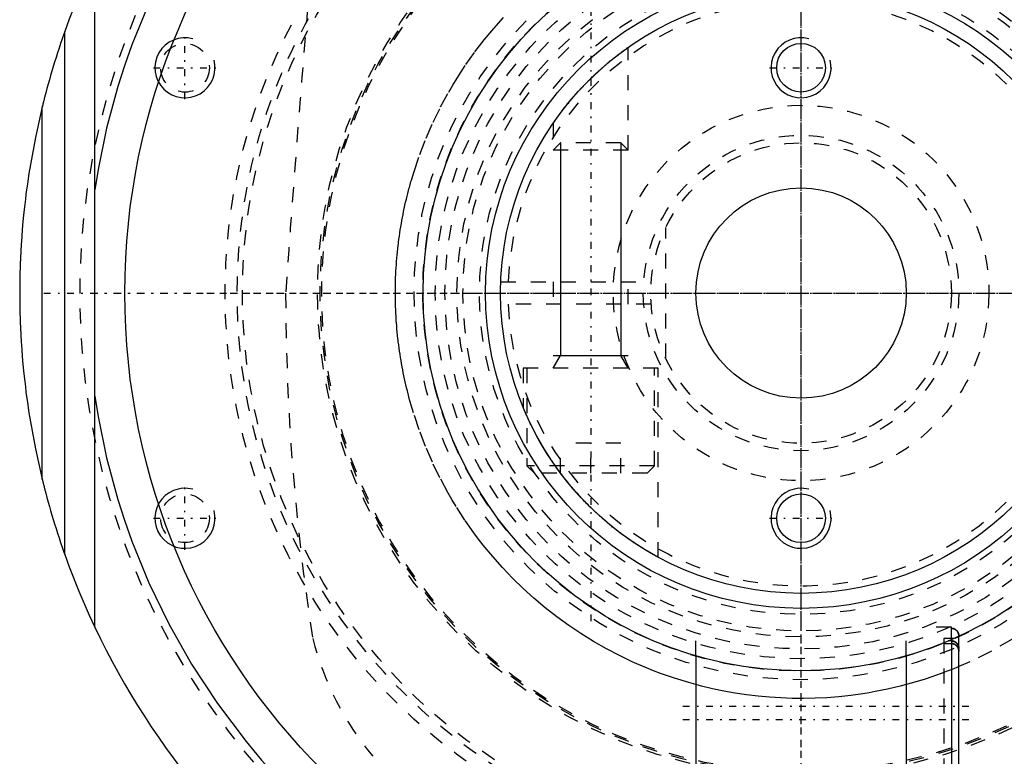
# Model space of a CAD drawing. Extents: x -702 to 174, y -90 to 90.
# Tile 2 of 13: x -702 to -636, y -31 to 18. Entities that reach past the tile are written whole.
import ezdxf

# ---------------------------------------------------------------- set-up
doc = ezdxf.new("R2010")
doc.units = 0
doc.linetypes.add('CENTER', pattern=[1.5, 0.45, -0.5, 0.05, -0.5])
doc.linetypes.add('DASHED', pattern=[2, 1, -1])
for name, color, linetype in [('AM_0', 7, 'CONTINUOUS'), ('AM_10', 7, 'CONTINUOUS'), ('AM_3', 7, 'DASHED'), ('AM_7', 7, 'CENTER')]:
    doc.layers.add(name, color=color, linetype=linetype)

msp = doc.modelspace()

# ---------------------------------------------------------------- linework, layer by layer
at = {"layer": 'AM_0', "color": 7, "linetype": 'CONTINUOUS'}
for p, q in [((-697, -22.249), (-697, 22.249)), ((-699, -17.407), (-699, 17.407)), ((-700.5, -12.4), (-700.5, 12.4)), ((-640, -23.165), (-640.207, -23.165)), ((-640, -23.165), (-640, -33.635)), ((-657, -24.156), (-657, -33.25)), ((-643, -24.156), (-643, -33.65)), ((-639.5, -33.133), (-639.5, -23.667))]:
    msp.add_line(p, q, dxfattribs=at)
for points in [[(-659.538, 46.532, 0), (-661.427, 46.105, 0), (-665.02, 45.063, 0), (-668.355, 43.81, 0), (-669.955, 43.105, 0), (-671.518, 42.347, 0), (-674.525, 40.679, 0), (-677.367, 38.824, 0), (-680.036, 36.798, 0), (-682.523, 34.619, 0), (-684.824, 32.304, 0), (-685.903, 31.1, 0), (-686.933, 29.869, 0), (-688.847, 27.334, 0), (-690.565, 24.714, 0), (-692.084, 22.027, 0), (-693.406, 19.291, 0), (-694.533, 16.524, 0), (-695.025, 15.134, 0), (-695.468, 13.744, 0), (-696.216, 10.971, 0), (-696.782, 8.227, 0), (-697, 6.874, 0)], [(-697, 22.249, 0), (-697.367, 21.456, 0), (-698.061, 19.853, 0), (-698.701, 18.227, 0), (-699, 17.407, 0)], [(-699, 17.407, 0), (-699.056, 17.248, 0), (-699.167, 16.93, 0), (-699.275, 16.614, 0), (-699.327, 16.457, 0), (-699.379, 16.3, 0), (-699.481, 15.989, 0), (-699.58, 15.68, 0), (-699.675, 15.376, 0), (-699.767, 15.076, 0), (-699.855, 14.781, 0), (-699.898, 14.635, 0), (-699.94, 14.492, 0), (-700.021, 14.208, 0), (-700.103, 13.917, 0), (-700.184, 13.622, 0), (-700.262, 13.333, 0), (-700.304, 13.171, 0), (-700.316, 13.125, 0), (-700.328, 13.081, 0), (-700.334, 13.059, 0), (-700.339, 13.037, 0), (-700.35, 12.994, 0), (-700.361, 12.952, 0), (-700.367, 12.931, 0), (-700.372, 12.91, 0), (-700.382, 12.87, 0), (-700.392, 12.83, 0), (-700.397, 12.811, 0), (-700.402, 12.792, 0), (-700.412, 12.754, 0), (-700.421, 12.718, 0), (-700.43, 12.683, 0), (-700.438, 12.648, 0), (-700.447, 12.614, 0), (-700.451, 12.597, 0), (-700.455, 12.581, 0), (-700.463, 12.549, 0), (-700.47, 12.52, 0), (-700.477, 12.493, 0), (-700.483, 12.469, 0), (-700.488, 12.447, 0), (-700.491, 12.438, 0), (-700.493, 12.429, 0), (-700.496, 12.415, 0), (-700.498, 12.408, 0), (-700.498, 12.406, 0), (-700.499, 12.404, 0), (-700.499, 12.404, 0), (-700.499, 12.403, 0), (-700.5, 12.402, 0), (-700.5, 12.4, 0), (-700.5, 12.4, 0)], [(-700.5, 12.4, 0), (-700.957, 10.364, 0), (-701.386, 7.968, 0), (-701.488, 7.279, 0), (-701.581, 6.59, 0), (-701.624, 6.245, 0), (-701.664, 5.9, 0), (-701.739, 5.208, 0), (-701.804, 4.515, 0), (-701.859, 3.822, 0), (-701.888, 3.417, 0), (-701.895, 3.302, 0), (-701.902, 3.186, 0), (-701.906, 3.128, 0), (-701.909, 3.07, 0), (-701.916, 2.955, 0), (-701.922, 2.839, 0), (-701.929, 2.723, 0), (-701.935, 2.607, 0), (-701.94, 2.491, 0), (-701.943, 2.434, 0), (-701.946, 2.376, 0), (-701.951, 2.26, 0), (-701.956, 2.144, 0), (-701.958, 2.086, 0), (-701.96, 2.028, 0), (-701.965, 1.912, 0), (-701.969, 1.797, 0), (-701.971, 1.739, 0), (-701.973, 1.681, 0), (-701.976, 1.565, 0), (-701.98, 1.449, 0), (-701.983, 1.333, 0), (-701.986, 1.217, 0), (-701.988, 1.101, 0), (-701.99, 1.043, 0), (-701.991, 0.985, 0), (-701.993, 0.869, 0), (-701.995, 0.754, 0), (-701.996, 0.638, 0), (-701.997, 0.57, 0), (-701.997, 0.551, 0), (-701.997, 0.531, 0), (-701.997, 0.522, 0), (-701.997, 0.512, 0), (-701.998, 0.493, 0), (-701.998, 0.473, 0), (-701.998, 0.454, 0), (-701.998, 0.435, 0), (-701.998, 0.415, 0), (-701.998, 0.406, 0), (-701.998, 0.396, 0), (-701.999, 0.377, 0), (-701.999, 0.357, 0), (-701.999, 0.348, 0), (-701.999, 0.338, 0), (-701.999, 0.319, 0), (-701.999, 0.299, 0), (-701.999, 0.29, 0), (-701.999, 0.28, 0), (-701.999, 0.261, 0), (-701.999, 0.242, 0), (-702, 0.222, 0), (-702, 0.203, 0), (-702, 0.184, 0), (-702, 0.174, 0), (-702, 0.164, 0), (-702, 0.145, 0), (-702, 0.126, 0), (-702, 0.106, 0), (-702, 0.087, 0), (-702, 0.068, 0), (-702, 0.058, 0), (-702, 0.048, 0), (-702, 0.029, 0), (-702, 0.01, 0), (-702, 0, 0)], [(-702, 0, 0), (-702, -0.01, 0), (-702, -0.029, 0), (-702, -0.048, 0), (-702, -0.058, 0), (-702, -0.068, 0), (-702, -0.087, 0), (-702, -0.106, 0), (-702, -0.126, 0), (-702, -0.145, 0), (-702, -0.164, 0), (-702, -0.174, 0), (-702, -0.184, 0), (-702, -0.203, 0), (-702, -0.222, 0), (-701.999, -0.242, 0), (-701.999, -0.261, 0), (-701.999, -0.28, 0), (-701.999, -0.29, 0), (-701.999, -0.299, 0), (-701.999, -0.319, 0), (-701.999, -0.338, 0), (-701.999, -0.348, 0), (-701.999, -0.357, 0), (-701.999, -0.377, 0), (-701.998, -0.396, 0), (-701.998, -0.406, 0), (-701.998, -0.415, 0), (-701.998, -0.435, 0), (-701.998, -0.454, 0), (-701.998, -0.473, 0), (-701.998, -0.493, 0), (-701.997, -0.512, 0), (-701.997, -0.522, 0), (-701.997, -0.531, 0), (-701.997, -0.551, 0), (-701.997, -0.57, 0), (-701.997, -0.589, 0), (-701.996, -0.609, 0), (-701.996, -0.628, 0), (-701.996, -0.638, 0), (-701.996, -0.647, 0), (-701.996, -0.667, 0), (-701.995, -0.686, 0), (-701.995, -0.754, 0), (-701.993, -0.869, 0), (-701.991, -0.985, 0), (-701.99, -1.043, 0), (-701.988, -1.101, 0), (-701.986, -1.217, 0), (-701.983, -1.333, 0), (-701.98, -1.449, 0), (-701.976, -1.565, 0), (-701.973, -1.681, 0), (-701.971, -1.739, 0), (-701.969, -1.797, 0), (-701.965, -1.912, 0), (-701.96, -2.028, 0), (-701.958, -2.086, 0), (-701.956, -2.144, 0), (-701.951, -2.26, 0), (-701.946, -2.376, 0), (-701.943, -2.434, 0), (-701.94, -2.491, 0), (-701.935, -2.607, 0), (-701.929, -2.723, 0), (-701.922, -2.839, 0), (-701.916, -2.955, 0), (-701.909, -3.07, 0), (-701.906, -3.128, 0), (-701.902, -3.186, 0), (-701.895, -3.302, 0), (-701.888, -3.417, 0), (-701.859, -3.822, 0), (-701.804, -4.515, 0), (-701.739, -5.208, 0), (-701.664, -5.9, 0), (-701.624, -6.245, 0), (-701.581, -6.59, 0), (-701.488, -7.279, 0), (-701.386, -7.968, 0), (-700.957, -10.364, 0), (-700.5, -12.4, 0)], [(-697, -6.874, 0), (-696.782, -8.227, 0), (-696.216, -10.971, 0), (-695.468, -13.744, 0), (-695.025, -15.134, 0), (-694.533, -16.524, 0), (-693.406, -19.291, 0), (-692.084, -22.027, 0), (-690.565, -24.714, 0), (-688.847, -27.334, 0), (-686.933, -29.869, 0), (-685.903, -31.1, 0), (-684.824, -32.304, 0), (-682.523, -34.619, 0), (-680.036, -36.798, 0), (-677.367, -38.824, 0), (-674.525, -40.679, 0), (-671.518, -42.347, 0), (-669.955, -43.105, 0), (-668.355, -43.81, 0), (-665.02, -45.063, 0), (-661.427, -46.105, 0), (-659.538, -46.532, 0)], [(-700.5, -12.4, 0), (-700.5, -12.4, 0), (-700.5, -12.402, 0), (-700.499, -12.403, 0), (-700.499, -12.404, 0), (-700.499, -12.404, 0), (-700.498, -12.406, 0), (-700.498, -12.408, 0), (-700.496, -12.415, 0), (-700.493, -12.429, 0), (-700.491, -12.438, 0), (-700.488, -12.447, 0), (-700.483, -12.469, 0), (-700.477, -12.493, 0), (-700.47, -12.52, 0), (-700.463, -12.549, 0), (-700.455, -12.581, 0), (-700.451, -12.597, 0), (-700.447, -12.614, 0), (-700.438, -12.648, 0), (-700.43, -12.683, 0), (-700.421, -12.718, 0), (-700.412, -12.754, 0), (-700.402, -12.792, 0), (-700.397, -12.811, 0), (-700.392, -12.83, 0), (-700.382, -12.87, 0), (-700.372, -12.91, 0), (-700.367, -12.931, 0), (-700.361, -12.952, 0), (-700.35, -12.994, 0), (-700.339, -13.037, 0), (-700.334, -13.059, 0), (-700.328, -13.081, 0), (-700.316, -13.125, 0), (-700.304, -13.171, 0), (-700.262, -13.333, 0), (-700.184, -13.622, 0), (-700.103, -13.917, 0), (-700.021, -14.208, 0), (-699.94, -14.492, 0), (-699.898, -14.635, 0), (-699.855, -14.781, 0), (-699.767, -15.076, 0), (-699.675, -15.376, 0), (-699.58, -15.68, 0), (-699.481, -15.989, 0), (-699.379, -16.3, 0), (-699.327, -16.457, 0), (-699.275, -16.614, 0), (-699.167, -16.93, 0), (-699.056, -17.248, 0), (-699, -17.407, 0)], [(-699, -17.407, 0), (-698.701, -18.227, 0), (-698.061, -19.853, 0), (-697.367, -21.456, 0), (-697, -22.249, 0)], [(-639.5, -23.667, 0), (-639.5, -23.663, 0), (-639.5, -23.656, 0), (-639.5, -23.649, 0), (-639.5, -23.646, 0), (-639.501, -23.642, 0), (-639.501, -23.635, 0), (-639.502, -23.628, 0), (-639.502, -23.621, 0), (-639.503, -23.613, 0), (-639.504, -23.606, 0), (-639.504, -23.602, 0), (-639.505, -23.599, 0), (-639.506, -23.591, 0), (-639.507, -23.584, 0), (-639.508, -23.577, 0), (-639.51, -23.569, 0), (-639.511, -23.562, 0), (-639.512, -23.558, 0), (-639.513, -23.555, 0), (-639.514, -23.547, 0), (-639.516, -23.54, 0), (-639.517, -23.536, 0), (-639.518, -23.533, 0), (-639.52, -23.526, 0), (-639.522, -23.519, 0), (-639.523, -23.515, 0), (-639.524, -23.512, 0), (-639.527, -23.505, 0), (-639.529, -23.498, 0), (-639.532, -23.491, 0), (-639.534, -23.485, 0), (-639.537, -23.478, 0), (-639.538, -23.475, 0), (-639.539, -23.472, 0), (-639.542, -23.466, 0), (-639.545, -23.459, 0), (-639.548, -23.453, 0), (-639.551, -23.446, 0), (-639.554, -23.44, 0), (-639.556, -23.436, 0), (-639.558, -23.433, 0), (-639.561, -23.427, 0), (-639.565, -23.42, 0), (-639.568, -23.414, 0), (-639.572, -23.407, 0), (-639.576, -23.401, 0), (-639.578, -23.398, 0), (-639.58, -23.395, 0), (-639.584, -23.388, 0), (-639.588, -23.382, 0), (-639.593, -23.376, 0), (-639.597, -23.37, 0), (-639.601, -23.364, 0), (-639.604, -23.361, 0), (-639.606, -23.358, 0), (-639.61, -23.352, 0), (-639.615, -23.347, 0), (-639.62, -23.341, 0), (-639.624, -23.336, 0), (-639.629, -23.33, 0), (-639.632, -23.328, 0), (-639.634, -23.325, 0), (-639.639, -23.32, 0), (-639.644, -23.315, 0), (-639.646, -23.312, 0), (-639.649, -23.31, 0), (-639.654, -23.305, 0), (-639.659, -23.3, 0), (-639.661, -23.298, 0), (-639.664, -23.295, 0), (-639.669, -23.291, 0), (-639.675, -23.286, 0), (-639.68, -23.281, 0), (-639.686, -23.277, 0), (-639.692, -23.272, 0), (-639.695, -23.27, 0), (-639.698, -23.267, 0), (-639.704, -23.263, 0), (-639.71, -23.259, 0), (-639.716, -23.254, 0), (-639.722, -23.25, 0), (-639.728, -23.246, 0), (-639.731, -23.244, 0), (-639.734, -23.242, 0), (-639.741, -23.238, 0), (-639.747, -23.234, 0), (-639.754, -23.23, 0), (-639.76, -23.227, 0), (-639.767, -23.223, 0), (-639.77, -23.222, 0), (-639.773, -23.22, 0), (-639.779, -23.217, 0), (-639.786, -23.214, 0), (-639.792, -23.211, 0), (-639.799, -23.208, 0), (-639.805, -23.205, 0), (-639.808, -23.204, 0), (-639.812, -23.202, 0), (-639.818, -23.2, 0), (-639.825, -23.197, 0), (-639.831, -23.195, 0), (-639.838, -23.192, 0), (-639.845, -23.19, 0), (-639.848, -23.189, 0), (-639.852, -23.188, 0), (-639.859, -23.186, 0), (-639.866, -23.184, 0), (-639.87, -23.183, 0), (-639.873, -23.182, 0), (-639.88, -23.18, 0), (-639.888, -23.178, 0), (-639.891, -23.177, 0), (-639.895, -23.176, 0), (-639.902, -23.175, 0), (-639.91, -23.174, 0), (-639.917, -23.172, 0), (-639.924, -23.171, 0), (-639.932, -23.17, 0), (-639.935, -23.169, 0), (-639.939, -23.169, 0), (-639.946, -23.168, 0), (-639.954, -23.167, 0), (-639.961, -23.167, 0), (-639.968, -23.166, 0), (-639.975, -23.166, 0), (-639.979, -23.166, 0), (-639.983, -23.166, 0), (-639.99, -23.165, 0), (-639.997, -23.165, 0), (-640, -23.165, 0)]]:
    msp.add_polyline3d(points, dxfattribs=at)
for centre, radius in [((-650, 0), 45), ((-650, 0), 25.15), ((-650, 0), 21), ((-650, 0), 20), ((-650, 15), 1.621), ((-650, 0), 7), ((-650, -15), 1.621)]:
    msp.add_circle(centre, radius, dxfattribs=at)
msp.add_arc((-650, 0), 52, 205.33168, 264.3162, dxfattribs=at)
at = {"layer": 'AM_10', "color": 7, "linetype": 'CONTINUOUS'}
for p, q in [((-666.01, 10), (-666.01, -4.15)), ((-661.99, 10), (-661.99, -4.15)), ((-666.5, -5), (-666.01, -4.15)), ((-666.5, -4.15), (-661.5, -4.15)), ((-661.5, -5), (-661.99, -4.15))]:
    msp.add_line(p, q, dxfattribs=at)
for centre in [(-691, 15), (-650, 15), (-691, -15), (-650, -15)]:
    msp.add_arc(centre, 2, 75, 15, dxfattribs=at)
at = {"layer": 'AM_3', "color": 6, "linetype": 'DASHED'}
for p, q in [((-661.5, 9.509), (-661.5, 16.363)), ((-666.5, 11.303), (-666.5, 9.509)), ((-666.01, 10), (-666.5, 9.509)), ((-661.99, 10), (-666.01, 10)), ((-661.5, 9.509), (-661.99, 10)), ((-661.5, 9.509), (-666.5, 9.509)), ((-659, -4.359), (-659, 4.359)), ((-669.986, 0.75), (-659.972, 0.75)), ((-666.5, 0.75), (-666.5, -0.75)), ((-661.5, -0.75), (-661.5, 0.75)), ((-659.972, -0.75), (-669.986, -0.75)), ((-668.5, -5), (-668.5, -7.599)), ((-659.5, -5), (-668.5, -5)), ((-668.25, -5), (-668.25, -11.5)), ((-659.75, -11.5), (-659.75, -5)), ((-659.5, -17.6), (-659.5, -5)), ((-666, -12), (-666, -10)), ((-662, -10), (-666, -10)), ((-664, -12), (-664, -10)), ((-662, -12), (-662, -10)), ((-668.25, -11.5), (-667.75, -12)), ((-659.75, -11.5), (-668.25, -11.5)), ((-660.25, -12), (-659.75, -11.5)), ((-660.25, -12), (-667.75, -12)), ((-640, -22.25), (-641.837, -22.25)), ((-640, -23.165), (-640, -22.25)), ((-656.976, -22.65), (-657, -22.65)), ((-657, -24.156), (-657, -22.65)), ((-643, -22.65), (-643.024, -22.65)), ((-643, -24.156), (-643, -22.643)), ((-639.5, -23.667), (-639.5, -22.836)), ((-639.825, -23), (-640.5, -23)), ((-640.5, -23), (-640.5, -33.635)), ((-640.5, -23.34), (-640.5, -23.287)), ((-640.5, -23.34), (-640, -23.34))]:
    msp.add_line(p, q, dxfattribs=at)
for points in [[(-657, -26.077, 0), (-657.477, -25.944, 0), (-658.424, -25.652, 0), (-659.36, -25.326, 0), (-659.822, -25.15, 0), (-660.282, -24.966, 0), (-661.189, -24.572, 0), (-662.08, -24.147, 0), (-662.955, -23.689, 0), (-663.81, -23.201, 0), (-664.647, -22.682, 0), (-665.058, -22.411, 0), (-665.463, -22.134, 0), (-666.257, -21.557, 0), (-667.029, -20.952, 0), (-667.778, -20.321, 0), (-668.502, -19.664, 0), (-669.202, -18.981, 0), (-669.542, -18.631, 0), (-669.875, -18.275, 0), (-670.523, -17.545, 0), (-671.151, -16.783, 0), (-671.461, -16.384, 0), (-671.768, -15.974, 0), (-672.37, -15.119, 0), (-672.952, -14.22, 0), (-673.234, -13.755, 0), (-673.509, -13.278, 0), (-674.038, -12.295, 0), (-674.535, -11.271, 0), (-674.996, -10.209, 0), (-675.417, -9.11, 0), (-675.795, -7.977, 0), (-675.967, -7.398, 0), (-675.994, -7.301, 0), (-676.048, -7.105, 0), (-676.101, -6.909, 0), (-676.127, -6.811, 0), (-676.152, -6.712, 0), (-676.202, -6.514, 0), (-676.251, -6.316, 0), (-676.298, -6.116, 0), (-676.344, -5.916, 0), (-676.388, -5.715, 0), (-676.41, -5.615, 0), (-676.431, -5.514, 0), (-676.473, -5.311, 0), (-676.512, -5.108, 0), (-676.551, -4.904, 0), (-676.588, -4.699, 0), (-676.623, -4.494, 0), (-676.641, -4.391, 0), (-676.657, -4.287, 0), (-676.69, -4.081, 0), (-676.721, -3.873, 0), (-676.75, -3.665, 0), (-676.778, -3.456, 0), (-676.804, -3.247, 0), (-676.817, -3.142, 0), (-676.829, -3.037, 0), (-676.852, -2.826, 0), (-676.873, -2.615, 0), (-676.893, -2.403, 0), (-676.911, -2.191, 0), (-676.927, -1.978, 0), (-676.935, -1.871, 0), (-676.942, -1.765, 0), (-676.955, -1.551, 0), (-676.967, -1.336, 0), (-676.977, -1.121, 0), (-676.985, -0.906, 0), (-676.991, -0.69, 0), (-676.994, -0.582, 0), (-676.996, -0.474, 0), (-676.999, -0.258, 0), (-677, -0.041, 0), (-677, 0.068, 0), (-676.999, 0.176, 0), (-676.997, 0.393, 0), (-676.993, 0.609, 0), (-676.99, 0.717, 0), (-676.987, 0.825, 0), (-676.98, 1.041, 0), (-676.971, 1.256, 0), (-676.96, 1.47, 0), (-676.947, 1.684, 0), (-676.933, 1.898, 0), (-676.925, 2.005, 0), (-676.917, 2.111, 0), (-676.9, 2.323, 0), (-676.881, 2.535, 0), (-676.86, 2.747, 0), (-676.838, 2.958, 0), (-676.814, 3.168, 0), (-676.801, 3.273, 0), (-676.788, 3.378, 0), (-676.761, 3.587, 0), (-676.732, 3.795, 0), (-676.702, 4.003, 0), (-676.67, 4.21, 0), (-676.636, 4.416, 0), (-676.619, 4.519, 0), (-676.601, 4.622, 0), (-676.565, 4.827, 0), (-676.527, 5.031, 0), (-676.488, 5.235, 0), (-676.447, 5.438, 0), (-676.404, 5.64, 0), (-676.383, 5.74, 0), (-676.361, 5.841, 0), (-676.315, 6.041, 0), (-676.269, 6.241, 0), (-676.221, 6.44, 0), (-676.171, 6.638, 0), (-676.12, 6.835, 0), (-676.095, 6.934, 0), (-676.068, 7.032, 0), (-676.015, 7.227, 0), (-675.96, 7.422, 0), (-675.932, 7.519, 0), (-675.757, 8.097, 0), (-675.375, 9.227, 0), (-674.949, 10.321, 0), (-674.485, 11.379, 0), (-673.985, 12.399, 0), (-673.452, 13.378, 0), (-673.176, 13.853, 0), (-672.892, 14.316, 0), (-672.308, 15.21, 0), (-671.704, 16.06, 0), (-671.086, 16.864, 0), (-670.457, 17.622, 0), (-669.807, 18.349, 0)], [(-666.5, 11.303, 0), (-666.5, 11.303, 0), (-666.497, 11.307, 0), (-666.491, 11.316, 0), (-666.487, 11.322, 0), (-666.482, 11.328, 0), (-666.471, 11.345, 0), (-666.457, 11.365, 0), (-666.44, 11.389, 0), (-666.421, 11.417, 0), (-666.399, 11.448, 0), (-666.388, 11.465, 0), (-666.376, 11.482, 0), (-666.349, 11.519, 0), (-666.321, 11.559, 0), (-666.291, 11.602, 0), (-666.259, 11.647, 0), (-666.225, 11.694, 0), (-666.208, 11.718, 0), (-666.19, 11.743, 0), (-666.153, 11.793, 0), (-666.115, 11.845, 0), (-666.096, 11.872, 0), (-666.076, 11.898, 0), (-666.036, 11.952, 0), (-665.995, 12.007, 0), (-665.974, 12.034, 0), (-665.953, 12.062, 0), (-665.911, 12.117, 0), (-665.869, 12.173, 0), (-665.825, 12.23, 0), (-665.78, 12.288, 0), (-665.734, 12.347, 0), (-665.711, 12.376, 0), (-665.687, 12.407, 0), (-665.639, 12.467, 0), (-665.589, 12.529, 0), (-665.539, 12.591, 0), (-665.488, 12.654, 0), (-665.436, 12.718, 0), (-665.409, 12.749, 0), (-665.383, 12.782, 0), (-665.329, 12.846, 0), (-665.274, 12.911, 0), (-665.219, 12.976, 0), (-665.163, 13.042, 0), (-665.106, 13.108, 0), (-665.077, 13.141, 0), (-665.048, 13.174, 0), (-664.99, 13.24, 0), (-664.931, 13.306, 0), (-664.872, 13.372, 0), (-664.812, 13.439, 0), (-664.752, 13.505, 0), (-664.722, 13.538, 0), (-664.692, 13.57, 0), (-664.631, 13.636, 0), (-664.57, 13.701, 0), (-664.508, 13.766, 0), (-664.447, 13.831, 0), (-664.385, 13.895, 0), (-664.354, 13.927, 0), (-664.323, 13.959, 0), (-664.261, 14.022, 0), (-664.2, 14.084, 0), (-664.169, 14.116, 0), (-664.138, 14.146, 0), (-664.076, 14.207, 0), (-664.015, 14.268, 0), (-663.985, 14.298, 0), (-663.954, 14.328, 0), (-663.892, 14.388, 0), (-663.829, 14.449, 0), (-663.765, 14.509, 0), (-663.701, 14.57, 0), (-663.636, 14.631, 0), (-663.603, 14.661, 0), (-663.571, 14.692, 0), (-663.505, 14.752, 0), (-663.439, 14.812, 0), (-663.372, 14.872, 0), (-663.306, 14.932, 0), (-663.239, 14.991, 0), (-663.206, 15.02, 0), (-663.173, 15.049, 0), (-663.107, 15.107, 0), (-663.041, 15.164, 0), (-662.975, 15.22, 0), (-662.91, 15.275, 0), (-662.845, 15.33, 0), (-662.813, 15.357, 0), (-662.781, 15.383, 0), (-662.717, 15.436, 0), (-662.655, 15.487, 0), (-662.593, 15.538, 0), (-662.532, 15.587, 0), (-662.472, 15.635, 0), (-662.443, 15.658, 0), (-662.414, 15.681, 0), (-662.356, 15.726, 0), (-662.3, 15.77, 0), (-662.246, 15.813, 0), (-662.192, 15.854, 0), (-662.141, 15.894, 0), (-662.115, 15.913, 0), (-662.09, 15.932, 0), (-662.04, 15.97, 0), (-661.992, 16.006, 0), (-661.968, 16.024, 0), (-661.944, 16.042, 0), (-661.899, 16.076, 0), (-661.855, 16.108, 0), (-661.833, 16.124, 0), (-661.812, 16.139, 0), (-661.772, 16.168, 0), (-661.735, 16.196, 0), (-661.699, 16.221, 0), (-661.667, 16.245, 0), (-661.637, 16.266, 0), (-661.623, 16.276, 0), (-661.61, 16.285, 0), (-661.585, 16.303, 0), (-661.564, 16.318, 0), (-661.546, 16.331, 0), (-661.53, 16.342, 0), (-661.518, 16.35, 0), (-661.513, 16.354, 0), (-661.509, 16.357, 0), (-661.503, 16.361, 0), (-661.5, 16.363, 0), (-661.5, 16.363, 0)], [(-668.251, -8.179, 0), (-668.263, -8.152, 0), (-668.287, -8.098, 0), (-668.31, -8.046, 0), (-668.321, -8.021, 0), (-668.332, -7.996, 0), (-668.353, -7.949, 0), (-668.372, -7.904, 0), (-668.39, -7.861, 0), (-668.407, -7.821, 0), (-668.423, -7.784, 0), (-668.431, -7.766, 0), (-668.438, -7.75, 0), (-668.451, -7.718, 0), (-668.462, -7.69, 0), (-668.473, -7.666, 0), (-668.481, -7.644, 0), (-668.489, -7.627, 0), (-668.492, -7.62, 0), (-668.494, -7.614, 0), (-668.498, -7.605, 0), (-668.5, -7.6, 0), (-668.5, -7.599, 0)], [(-666, -12, 0), (-666.085, -11.885, 0), (-666.252, -11.656, 0), (-666.414, -11.427, 0), (-666.493, -11.313, 0), (-666.571, -11.199, 0), (-666.722, -10.971, 0), (-666.869, -10.745, 0), (-667.009, -10.521, 0), (-667.144, -10.299, 0), (-667.273, -10.081, 0), (-667.336, -9.974, 0), (-667.397, -9.867, 0), (-667.514, -9.658, 0), (-667.627, -9.449, 0), (-667.738, -9.239, 0), (-667.845, -9.031, 0), (-667.947, -8.827, 0), (-667.996, -8.727, 0), (-668.043, -8.629, 0), (-668.132, -8.44, 0), (-668.213, -8.263, 0), (-668.251, -8.179, 0)], [(-664, -14.283, 0), (-664.058, -14.226, 0), (-664.175, -14.109, 0), (-664.291, -13.992, 0), (-664.349, -13.932, 0), (-664.407, -13.872, 0), (-664.523, -13.751, 0), (-664.638, -13.628, 0), (-664.752, -13.504, 0), (-664.866, -13.379, 0), (-664.98, -13.252, 0), (-665.036, -13.188, 0), (-665.092, -13.124, 0), (-665.203, -12.995, 0), (-665.313, -12.865, 0), (-665.423, -12.733, 0), (-665.531, -12.602, 0), (-665.637, -12.469, 0), (-665.69, -12.402, 0), (-665.743, -12.335, 0), (-665.847, -12.201, 0), (-665.95, -12.067, 0), (-666, -12, 0)], [(-659.5, -17.6, 0), (-659.5, -17.6, 0), (-659.501, -17.599, 0), (-659.504, -17.598, 0), (-659.505, -17.597, 0), (-659.507, -17.596, 0), (-659.512, -17.593, 0), (-659.518, -17.59, 0), (-659.525, -17.586, 0), (-659.533, -17.582, 0), (-659.542, -17.577, 0), (-659.547, -17.574, 0), (-659.553, -17.571, 0), (-659.565, -17.565, 0), (-659.578, -17.557, 0), (-659.592, -17.55, 0), (-659.608, -17.541, 0), (-659.624, -17.532, 0), (-659.633, -17.527, 0), (-659.642, -17.522, 0), (-659.662, -17.512, 0), (-659.682, -17.5, 0), (-659.692, -17.494, 0), (-659.703, -17.488, 0), (-659.726, -17.476, 0), (-659.75, -17.463, 0), (-659.762, -17.456, 0), (-659.775, -17.449, 0), (-659.801, -17.434, 0), (-659.828, -17.419, 0), (-659.856, -17.403, 0), (-659.885, -17.386, 0), (-659.916, -17.369, 0), (-659.931, -17.36, 0), (-659.947, -17.351, 0), (-659.979, -17.333, 0), (-660.012, -17.313, 0), (-660.047, -17.294, 0), (-660.082, -17.273, 0), (-660.118, -17.252, 0), (-660.136, -17.241, 0), (-660.154, -17.23, 0), (-660.192, -17.208, 0), (-660.23, -17.185, 0), (-660.269, -17.162, 0), (-660.309, -17.138, 0), (-660.35, -17.114, 0), (-660.37, -17.101, 0), (-660.391, -17.089, 0), (-660.433, -17.063, 0), (-660.475, -17.038, 0), (-660.517, -17.011, 0), (-660.561, -16.984, 0), (-660.604, -16.957, 0), (-660.626, -16.944, 0), (-660.648, -16.93, 0), (-660.693, -16.902, 0), (-660.737, -16.873, 0), (-660.783, -16.844, 0), (-660.829, -16.815, 0), (-660.876, -16.784, 0), (-660.899, -16.769, 0), (-660.923, -16.754, 0), (-660.971, -16.722, 0), (-661.02, -16.69, 0), (-661.044, -16.674, 0), (-661.069, -16.658, 0), (-661.119, -16.625, 0), (-661.169, -16.591, 0), (-661.194, -16.574, 0), (-661.22, -16.557, 0), (-661.271, -16.522, 0), (-661.322, -16.486, 0), (-661.375, -16.45, 0), (-661.427, -16.414, 0), (-661.48, -16.377, 0), (-661.507, -16.358, 0), (-661.534, -16.339, 0), (-661.588, -16.301, 0), (-661.642, -16.263, 0), (-661.696, -16.223, 0), (-661.751, -16.184, 0), (-661.806, -16.144, 0), (-661.834, -16.123, 0), (-661.862, -16.103, 0), (-661.917, -16.062, 0), (-661.973, -16.02, 0), (-662.029, -15.978, 0), (-662.085, -15.936, 0), (-662.142, -15.893, 0), (-662.17, -15.871, 0), (-662.199, -15.849, 0), (-662.255, -15.805, 0), (-662.312, -15.761, 0), (-662.369, -15.716, 0), (-662.426, -15.671, 0), (-662.483, -15.626, 0), (-662.512, -15.603, 0), (-662.54, -15.58, 0), (-662.597, -15.534, 0), (-662.654, -15.488, 0), (-662.854, -15.322, 0), (-663.024, -15.178, 0), (-663.193, -15.031, 0), (-663.525, -14.734, 0), (-663.845, -14.433, 0), (-664, -14.283, 0)], [(-640, -22.328, 0), (-639.997, -22.328, 0), (-639.99, -22.328, 0), (-639.982, -22.328, 0), (-639.979, -22.328, 0), (-639.975, -22.328, 0), (-639.968, -22.329, 0), (-639.961, -22.329, 0), (-639.953, -22.33, 0), (-639.946, -22.331, 0), (-639.939, -22.332, 0), (-639.935, -22.332, 0), (-639.931, -22.333, 0), (-639.924, -22.334, 0), (-639.916, -22.335, 0), (-639.909, -22.336, 0), (-639.902, -22.338, 0), (-639.894, -22.339, 0), (-639.891, -22.34, 0), (-639.887, -22.341, 0), (-639.88, -22.343, 0), (-639.872, -22.345, 0), (-639.869, -22.346, 0), (-639.865, -22.347, 0), (-639.858, -22.349, 0), (-639.851, -22.351, 0), (-639.847, -22.352, 0), (-639.844, -22.353, 0), (-639.837, -22.355, 0), (-639.83, -22.358, 0), (-639.824, -22.36, 0), (-639.817, -22.363, 0), (-639.811, -22.366, 0), (-639.807, -22.367, 0), (-639.804, -22.368, 0), (-639.798, -22.371, 0), (-639.791, -22.374, 0), (-639.785, -22.377, 0), (-639.778, -22.38, 0), (-639.772, -22.384, 0), (-639.769, -22.385, 0), (-639.765, -22.387, 0), (-639.759, -22.391, 0), (-639.752, -22.394, 0), (-639.746, -22.398, 0), (-639.739, -22.402, 0), (-639.733, -22.406, 0), (-639.73, -22.408, 0), (-639.727, -22.41, 0), (-639.721, -22.414, 0), (-639.714, -22.419, 0), (-639.708, -22.423, 0), (-639.702, -22.428, 0), (-639.696, -22.432, 0), (-639.693, -22.434, 0), (-639.69, -22.437, 0), (-639.685, -22.441, 0), (-639.679, -22.446, 0), (-639.673, -22.451, 0), (-639.668, -22.456, 0), (-639.663, -22.461, 0), (-639.66, -22.463, 0), (-639.657, -22.466, 0), (-639.652, -22.47, 0), (-639.647, -22.475, 0), (-639.645, -22.478, 0), (-639.643, -22.48, 0), (-639.638, -22.485, 0), (-639.633, -22.491, 0), (-639.631, -22.493, 0), (-639.628, -22.496, 0), (-639.623, -22.502, 0), (-639.619, -22.507, 0), (-639.614, -22.513, 0), (-639.609, -22.519, 0), (-639.605, -22.525, 0), (-639.602, -22.527, 0), (-639.6, -22.531, 0), (-639.596, -22.537, 0), (-639.591, -22.543, 0), (-639.587, -22.549, 0), (-639.583, -22.555, 0), (-639.579, -22.562, 0), (-639.577, -22.565, 0), (-639.575, -22.568, 0), (-639.571, -22.574, 0), (-639.567, -22.581, 0), (-639.564, -22.587, 0), (-639.56, -22.594, 0), (-639.557, -22.6, 0), (-639.555, -22.604, 0), (-639.554, -22.607, 0), (-639.55, -22.614, 0), (-639.547, -22.62, 0), (-639.544, -22.627, 0), (-639.542, -22.633, 0), (-639.539, -22.639, 0), (-639.538, -22.643, 0), (-639.536, -22.646, 0), (-639.534, -22.652, 0), (-639.531, -22.659, 0), (-639.529, -22.666, 0), (-639.526, -22.673, 0), (-639.524, -22.68, 0), (-639.523, -22.683, 0), (-639.522, -22.687, 0), (-639.52, -22.694, 0), (-639.518, -22.701, 0), (-639.517, -22.705, 0), (-639.516, -22.708, 0), (-639.514, -22.716, 0), (-639.513, -22.723, 0), (-639.512, -22.727, 0), (-639.511, -22.73, 0), (-639.509, -22.738, 0), (-639.508, -22.745, 0), (-639.507, -22.753, 0), (-639.506, -22.76, 0), (-639.505, -22.767, 0), (-639.504, -22.771, 0), (-639.504, -22.775, 0), (-639.503, -22.782, 0), (-639.502, -22.79, 0), (-639.501, -22.797, 0), (-639.501, -22.804, 0), (-639.501, -22.811, 0), (-639.5, -22.815, 0), (-639.5, -22.818, 0), (-639.5, -22.826, 0), (-639.5, -22.833, 0), (-639.5, -22.836, 0)], [(-639.5, -22.836, 0), (-639.5, -22.833, 0), (-639.5, -22.826, 0), (-639.5, -22.818, 0), (-639.5, -22.815, 0), (-639.501, -22.811, 0), (-639.501, -22.804, 0), (-639.501, -22.797, 0), (-639.502, -22.79, 0), (-639.503, -22.782, 0), (-639.504, -22.775, 0), (-639.504, -22.771, 0), (-639.505, -22.767, 0), (-639.506, -22.76, 0), (-639.507, -22.753, 0), (-639.508, -22.745, 0), (-639.509, -22.738, 0), (-639.511, -22.73, 0), (-639.512, -22.727, 0), (-639.513, -22.723, 0), (-639.514, -22.716, 0), (-639.516, -22.708, 0), (-639.517, -22.705, 0), (-639.518, -22.701, 0), (-639.52, -22.694, 0), (-639.522, -22.687, 0), (-639.523, -22.683, 0), (-639.524, -22.68, 0), (-639.526, -22.673, 0), (-639.529, -22.666, 0), (-639.531, -22.659, 0), (-639.534, -22.652, 0), (-639.536, -22.646, 0), (-639.538, -22.643, 0), (-639.539, -22.639, 0), (-639.542, -22.633, 0), (-639.544, -22.627, 0), (-639.547, -22.62, 0), (-639.55, -22.614, 0), (-639.554, -22.607, 0), (-639.555, -22.604, 0), (-639.557, -22.6, 0), (-639.56, -22.594, 0), (-639.564, -22.587, 0), (-639.567, -22.581, 0), (-639.571, -22.574, 0), (-639.575, -22.568, 0), (-639.577, -22.565, 0), (-639.579, -22.562, 0), (-639.583, -22.555, 0), (-639.587, -22.549, 0), (-639.591, -22.543, 0), (-639.596, -22.537, 0), (-639.6, -22.531, 0), (-639.602, -22.527, 0), (-639.605, -22.525, 0), (-639.609, -22.519, 0), (-639.614, -22.513, 0), (-639.619, -22.507, 0), (-639.623, -22.502, 0), (-639.628, -22.496, 0), (-639.631, -22.493, 0), (-639.633, -22.491, 0), (-639.638, -22.485, 0), (-639.643, -22.48, 0), (-639.645, -22.478, 0), (-639.647, -22.475, 0), (-639.652, -22.47, 0), (-639.657, -22.466, 0), (-639.66, -22.463, 0), (-639.663, -22.461, 0), (-639.668, -22.456, 0), (-639.673, -22.451, 0), (-639.679, -22.446, 0), (-639.685, -22.441, 0), (-639.69, -22.437, 0), (-639.693, -22.434, 0), (-639.696, -22.432, 0), (-639.702, -22.428, 0), (-639.708, -22.423, 0), (-639.714, -22.419, 0), (-639.721, -22.414, 0), (-639.727, -22.41, 0), (-639.73, -22.408, 0), (-639.733, -22.406, 0), (-639.739, -22.402, 0), (-639.746, -22.398, 0), (-639.752, -22.394, 0), (-639.759, -22.391, 0), (-639.765, -22.387, 0), (-639.769, -22.385, 0), (-639.772, -22.384, 0), (-639.778, -22.38, 0), (-639.785, -22.377, 0), (-639.791, -22.374, 0), (-639.798, -22.371, 0), (-639.804, -22.368, 0), (-639.807, -22.367, 0), (-639.811, -22.366, 0), (-639.817, -22.363, 0), (-639.824, -22.36, 0), (-639.83, -22.358, 0), (-639.837, -22.355, 0), (-639.844, -22.353, 0), (-639.847, -22.352, 0), (-639.851, -22.351, 0), (-639.858, -22.349, 0), (-639.865, -22.347, 0), (-639.869, -22.346, 0), (-639.872, -22.345, 0), (-639.88, -22.343, 0), (-639.887, -22.341, 0), (-639.891, -22.34, 0), (-639.894, -22.339, 0), (-639.902, -22.338, 0), (-639.909, -22.336, 0), (-639.916, -22.335, 0), (-639.924, -22.334, 0), (-639.931, -22.333, 0), (-639.935, -22.332, 0), (-639.939, -22.332, 0), (-639.946, -22.331, 0), (-639.953, -22.33, 0), (-639.961, -22.329, 0), (-639.968, -22.329, 0), (-639.975, -22.328, 0), (-639.979, -22.328, 0), (-639.982, -22.328, 0), (-639.99, -22.328, 0), (-639.997, -22.328, 0), (-640, -22.328, 0)], [(-640, -23.165, 0), (-639.997, -23.165, 0), (-639.99, -23.165, 0), (-639.983, -23.166, 0), (-639.98, -23.166, 0), (-639.977, -23.166, 0), (-639.97, -23.166, 0), (-639.963, -23.167, 0), (-639.956, -23.167, 0), (-639.949, -23.168, 0), (-639.942, -23.169, 0), (-639.939, -23.169, 0), (-639.935, -23.17, 0), (-639.928, -23.17, 0), (-639.921, -23.172, 0), (-639.914, -23.173, 0), (-639.907, -23.174, 0), (-639.9, -23.175, 0), (-639.896, -23.176, 0), (-639.893, -23.177, 0), (-639.886, -23.178, 0), (-639.879, -23.18, 0), (-639.876, -23.181, 0), (-639.872, -23.182, 0), (-639.865, -23.184, 0), (-639.859, -23.186, 0), (-639.855, -23.187, 0), (-639.852, -23.188, 0), (-639.845, -23.19, 0), (-639.839, -23.192, 0), (-639.832, -23.194, 0), (-639.826, -23.197, 0), (-639.82, -23.199, 0), (-639.817, -23.2, 0), (-639.813, -23.201, 0), (-639.807, -23.204, 0), (-639.801, -23.207, 0), (-639.795, -23.209, 0), (-639.789, -23.212, 0), (-639.783, -23.215, 0), (-639.78, -23.217, 0), (-639.777, -23.218, 0), (-639.771, -23.221, 0), (-639.764, -23.224, 0), (-639.758, -23.228, 0), (-639.752, -23.231, 0), (-639.746, -23.235, 0), (-639.743, -23.237, 0), (-639.74, -23.239, 0), (-639.734, -23.242, 0), (-639.728, -23.246, 0), (-639.722, -23.25, 0), (-639.716, -23.254, 0), (-639.71, -23.258, 0), (-639.707, -23.26, 0), (-639.704, -23.262, 0), (-639.699, -23.267, 0), (-639.693, -23.271, 0), (-639.687, -23.275, 0), (-639.682, -23.28, 0), (-639.677, -23.284, 0), (-639.674, -23.286, 0), (-639.671, -23.289, 0), (-639.666, -23.293, 0), (-639.661, -23.298, 0), (-639.659, -23.3, 0), (-639.656, -23.302, 0), (-639.652, -23.307, 0), (-639.647, -23.312, 0), (-639.645, -23.314, 0), (-639.642, -23.316, 0), (-639.638, -23.321, 0), (-639.633, -23.326, 0), (-639.628, -23.331, 0), (-639.624, -23.336, 0), (-639.619, -23.342, 0), (-639.617, -23.344, 0), (-639.615, -23.347, 0), (-639.61, -23.352, 0), (-639.606, -23.358, 0), (-639.602, -23.363, 0), (-639.598, -23.369, 0), (-639.593, -23.375, 0), (-639.591, -23.378, 0), (-639.589, -23.381, 0), (-639.585, -23.387, 0), (-639.581, -23.393, 0), (-639.577, -23.399, 0), (-639.574, -23.405, 0), (-639.57, -23.411, 0), (-639.568, -23.414, 0), (-639.566, -23.417, 0), (-639.563, -23.423, 0), (-639.56, -23.429, 0), (-639.556, -23.435, 0), (-639.553, -23.442, 0), (-639.55, -23.448, 0), (-639.549, -23.451, 0), (-639.547, -23.454, 0), (-639.544, -23.46, 0), (-639.542, -23.466, 0), (-639.539, -23.472, 0), (-639.537, -23.478, 0), (-639.534, -23.485, 0), (-639.533, -23.488, 0), (-639.532, -23.491, 0), (-639.529, -23.497, 0), (-639.527, -23.504, 0), (-639.526, -23.507, 0), (-639.525, -23.51, 0), (-639.523, -23.517, 0), (-639.521, -23.523, 0), (-639.52, -23.527, 0), (-639.519, -23.53, 0), (-639.517, -23.537, 0), (-639.515, -23.544, 0), (-639.514, -23.551, 0), (-639.512, -23.558, 0), (-639.51, -23.565, 0), (-639.51, -23.568, 0), (-639.509, -23.572, 0), (-639.508, -23.579, 0), (-639.507, -23.586, 0), (-639.505, -23.593, 0), (-639.504, -23.6, 0), (-639.504, -23.607, 0), (-639.503, -23.61, 0), (-639.503, -23.614, 0), (-639.502, -23.621, 0), (-639.502, -23.628, 0), (-639.501, -23.631, 0)], [(-639.5, -23.861, 0), (-639.5, -23.857, 0), (-639.5, -23.85, 0), (-639.5, -23.843, 0), (-639.5, -23.84, 0), (-639.501, -23.836, 0), (-639.501, -23.829, 0), (-639.501, -23.821, 0), (-639.502, -23.814, 0), (-639.503, -23.806, 0), (-639.504, -23.799, 0), (-639.504, -23.795, 0), (-639.504, -23.791, 0), (-639.505, -23.784, 0), (-639.507, -23.776, 0), (-639.508, -23.769, 0), (-639.509, -23.761, 0), (-639.511, -23.754, 0), (-639.511, -23.75, 0), (-639.512, -23.746, 0), (-639.514, -23.739, 0), (-639.516, -23.732, 0), (-639.516, -23.728, 0), (-639.517, -23.724, 0), (-639.519, -23.717, 0), (-639.521, -23.71, 0), (-639.522, -23.706, 0), (-639.524, -23.702, 0), (-639.526, -23.695, 0), (-639.528, -23.688, 0), (-639.53, -23.681, 0), (-639.533, -23.675, 0), (-639.535, -23.668, 0), (-639.537, -23.665, 0), (-639.538, -23.661, 0), (-639.541, -23.655, 0), (-639.543, -23.648, 0), (-639.546, -23.642, 0), (-639.549, -23.635, 0), (-639.552, -23.628, 0), (-639.554, -23.625, 0), (-639.556, -23.622, 0), (-639.559, -23.615, 0), (-639.562, -23.608, 0), (-639.566, -23.602, 0), (-639.57, -23.595, 0), (-639.573, -23.589, 0), (-639.575, -23.585, 0), (-639.577, -23.582, 0), (-639.581, -23.576, 0), (-639.585, -23.569, 0), (-639.59, -23.563, 0), (-639.594, -23.557, 0), (-639.598, -23.55, 0), (-639.601, -23.547, 0), (-639.603, -23.544, 0), (-639.607, -23.538, 0), (-639.612, -23.532, 0), (-639.617, -23.526, 0), (-639.621, -23.52, 0), (-639.626, -23.515, 0), (-639.628, -23.512, 0), (-639.631, -23.509, 0), (-639.636, -23.504, 0), (-639.641, -23.498, 0), (-639.643, -23.496, 0), (-639.645, -23.493, 0), (-639.65, -23.488, 0), (-639.655, -23.483, 0), (-639.658, -23.481, 0), (-639.66, -23.478, 0), (-639.666, -23.473, 0), (-639.671, -23.468, 0), (-639.677, -23.463, 0), (-639.682, -23.459, 0), (-639.688, -23.454, 0), (-639.691, -23.451, 0), (-639.694, -23.449, 0), (-639.7, -23.444, 0), (-639.706, -23.44, 0), (-639.712, -23.435, 0), (-639.718, -23.431, 0), (-639.724, -23.426, 0), (-639.727, -23.424, 0), (-639.731, -23.422, 0), (-639.737, -23.418, 0), (-639.743, -23.414, 0), (-639.75, -23.41, 0), (-639.756, -23.406, 0), (-639.763, -23.402, 0), (-639.766, -23.4, 0), (-639.769, -23.399, 0), (-639.776, -23.395, 0), (-639.783, -23.392, 0), (-639.789, -23.388, 0), (-639.796, -23.385, 0), (-639.802, -23.382, 0), (-639.806, -23.381, 0), (-639.809, -23.38, 0), (-639.815, -23.377, 0), (-639.822, -23.374, 0), (-639.829, -23.372, 0), (-639.835, -23.369, 0), (-639.842, -23.367, 0), (-639.846, -23.365, 0), (-639.849, -23.364, 0), (-639.856, -23.362, 0), (-639.864, -23.36, 0), (-639.867, -23.359, 0), (-639.871, -23.358, 0), (-639.878, -23.356, 0), (-639.886, -23.354, 0), (-639.889, -23.353, 0), (-639.893, -23.352, 0), (-639.9, -23.351, 0), (-639.908, -23.349, 0), (-639.915, -23.348, 0), (-639.923, -23.346, 0), (-639.93, -23.345, 0), (-639.934, -23.345, 0), (-639.938, -23.344, 0), (-639.945, -23.343, 0), (-639.953, -23.342, 0), (-639.96, -23.342, 0), (-639.968, -23.341, 0), (-639.975, -23.341, 0), (-639.979, -23.341, 0), (-639.982, -23.34, 0), (-639.989, -23.34, 0), (-639.996, -23.34, 0), (-640, -23.34, 0)], [(-640, -23.34, 0), (-639.996, -23.34, 0), (-639.989, -23.34, 0), (-639.982, -23.34, 0), (-639.979, -23.341, 0), (-639.975, -23.341, 0), (-639.968, -23.341, 0), (-639.96, -23.342, 0), (-639.953, -23.342, 0), (-639.946, -23.343, 0), (-639.938, -23.344, 0), (-639.934, -23.345, 0), (-639.931, -23.345, 0), (-639.923, -23.346, 0), (-639.916, -23.348, 0), (-639.908, -23.349, 0), (-639.901, -23.35, 0), (-639.893, -23.352, 0), (-639.89, -23.353, 0), (-639.886, -23.354, 0), (-639.879, -23.356, 0), (-639.871, -23.358, 0), (-639.868, -23.359, 0), (-639.864, -23.36, 0), (-639.857, -23.362, 0), (-639.85, -23.364, 0), (-639.846, -23.365, 0), (-639.843, -23.366, 0), (-639.836, -23.369, 0), (-639.829, -23.371, 0), (-639.822, -23.374, 0), (-639.816, -23.377, 0), (-639.809, -23.379, 0), (-639.806, -23.381, 0), (-639.803, -23.382, 0), (-639.796, -23.385, 0), (-639.79, -23.388, 0), (-639.783, -23.391, 0), (-639.777, -23.395, 0), (-639.77, -23.398, 0), (-639.767, -23.4, 0), (-639.764, -23.402, 0), (-639.757, -23.405, 0), (-639.751, -23.409, 0), (-639.744, -23.413, 0), (-639.738, -23.417, 0), (-639.731, -23.421, 0), (-639.728, -23.423, 0), (-639.725, -23.426, 0), (-639.719, -23.43, 0), (-639.713, -23.434, 0), (-639.707, -23.439, 0), (-639.701, -23.443, 0), (-639.695, -23.448, 0), (-639.692, -23.451, 0), (-639.689, -23.453, 0), (-639.683, -23.458, 0), (-639.678, -23.463, 0), (-639.672, -23.467, 0), (-639.667, -23.472, 0), (-639.661, -23.477, 0), (-639.659, -23.48, 0), (-639.656, -23.482, 0), (-639.651, -23.487, 0), (-639.646, -23.492, 0), (-639.644, -23.495, 0), (-639.642, -23.497, 0), (-639.637, -23.503, 0), (-639.632, -23.508, 0), (-639.629, -23.511, 0), (-639.627, -23.514, 0), (-639.622, -23.519, 0), (-639.618, -23.525, 0), (-639.613, -23.531, 0), (-639.608, -23.537, 0), (-639.604, -23.543, 0), (-639.602, -23.546, 0), (-639.599, -23.549, 0), (-639.595, -23.555, 0), (-639.591, -23.561, 0), (-639.586, -23.568, 0), (-639.582, -23.574, 0), (-639.578, -23.58, 0), (-639.576, -23.584, 0), (-639.574, -23.587, 0), (-639.571, -23.594, 0), (-639.567, -23.6, 0), (-639.563, -23.607, 0), (-639.56, -23.613, 0), (-639.556, -23.62, 0), (-639.555, -23.623, 0), (-639.553, -23.627, 0), (-639.55, -23.633, 0), (-639.547, -23.64, 0), (-639.544, -23.646, 0), (-639.541, -23.653, 0), (-639.539, -23.659, 0), (-639.537, -23.663, 0), (-639.536, -23.666, 0), (-639.534, -23.673, 0), (-639.531, -23.679, 0), (-639.529, -23.686, 0), (-639.527, -23.693, 0), (-639.524, -23.7, 0), (-639.523, -23.704, 0), (-639.522, -23.707, 0), (-639.52, -23.715, 0), (-639.518, -23.722, 0), (-639.517, -23.725, 0), (-639.516, -23.729, 0), (-639.514, -23.736, 0), (-639.513, -23.744, 0), (-639.512, -23.748, 0), (-639.511, -23.751, 0), (-639.51, -23.759, 0), (-639.508, -23.766, 0), (-639.507, -23.774, 0), (-639.506, -23.781, 0), (-639.505, -23.789, 0), (-639.504, -23.792, 0), (-639.504, -23.796, 0), (-639.503, -23.804, 0), (-639.502, -23.811, 0), (-639.502, -23.819, 0), (-639.501, -23.826, 0), (-639.501, -23.833, 0), (-639.501, -23.837, 0), (-639.5, -23.84, 0), (-639.5, -23.848, 0), (-639.5, -23.855, 0), (-639.5, -23.858, 0)], [(-635.906, -23.029, 0), (-637.324, -23.84, 0), (-638.773, -24.555, 0), (-639.507, -24.877, 0)], [(-639.501, -23.631, 0), (-639.501, -23.637, 0), (-639.5, -23.649, 0), (-639.5, -23.661, 0), (-639.5, -23.667, 0)], [(-639.507, -24.877, 0), (-639.672, -24.947, 0), (-640.003, -25.081, 0), (-640.335, -25.211, 0), (-640.501, -25.274, 0)], [(-640.501, -25.274, 0), (-640.917, -25.426, 0), (-641.75, -25.709, 0), (-642.584, -25.962, 0), (-643.001, -26.077, 0)], [(-643.001, -26.077, 0), (-643.415, -26.185, 0), (-644.242, -26.379, 0), (-645.065, -26.545, 0), (-645.474, -26.618, 0), (-645.882, -26.684, 0), (-646.692, -26.797, 0), (-647.494, -26.883, 0), (-648.285, -26.945, 0), (-649.065, -26.984, 0), (-649.832, -26.999, 0), (-650.21, -26.999, 0), (-650.589, -26.994, 0), (-651.348, -26.966, 0), (-652.107, -26.918, 0), (-652.866, -26.847, 0), (-653.625, -26.756, 0), (-654.381, -26.642, 0), (-654.758, -26.577, 0), (-655.134, -26.507, 0), (-655.884, -26.351, 0), (-656.629, -26.174, 0), (-657, -26.077, 0)]]:
    msp.add_polyline3d(points, dxfattribs=at)
for centre, radius in [((-650, 0), 38.325), ((-650, 0), 37.525), ((-650, 0), 37.175), ((-650, 0), 32.175), ((-650, 0), 32), ((-650, 0), 31.9), ((-650, 0), 25.75), ((-650, 0), 25.175), ((-650, 0), 24.35), ((-650, 0), 23.7), ((-650, 0), 22.9), ((-650, 0), 22.5), ((-650, 0), 21.4), ((-691, 15), 1.621), ((-650, 0), 12.5), ((-650, 0), 10.5), ((-650, 0), 10), ((-691, -15), 1.621)]:
    msp.add_circle(centre, radius, dxfattribs=at)
for centre, radius, start, end in [((-650, 0), 48, 64.25648, 295.74352), ((824.944, -106.544), 1513, 175.088274, 175.961933), ((-650, 0), 19.5, 182.20423, 177.79577), ((-533.3, 0.247), 151, 180.0937, 188.85609), ((-663.118, -18.068), 20, 194.27516, 219.72482)]:
    msp.add_arc(centre, radius, start, end, dxfattribs=at)
at = {"layer": 'AM_7', "color": 4, "linetype": 'CENTER'}
for p, q in [((-650, -50.4), (-650, 50.4)), ((-650, -47.25), (-650, 47.25)), ((-650, -40.241), (-650, 40.241)), ((-650, -24.885), (-650, 24.885)), ((-664, 22), (-664, -22)), ((-650, -22.05), (-650, 22.05)), ((-691, 12.9), (-691, 17.1)), ((-693.1, 15), (-688.9, 15)), ((-652.1, 15), (-647.9, 15)), ((-700.4, 0), (-599.6, 0)), ((-697.25, 0), (-602.75, 0)), ((-690.241, 0), (-609.759, 0)), ((-674.885, 0), (-625.115, 0)), ((-672.05, 0), (-627.95, 0)), ((-691, -17.1), (-691, -12.9)), ((-693.1, -15), (-688.9, -15)), ((-652.1, -15), (-647.9, -15)), ((-657.875, -27.5), (-638.625, -27.5)), ((-657.875, -28.4), (-638.625, -28.4)), ((-657.875, -28.4), (-638.625, -28.4))]:
    msp.add_line(p, q, dxfattribs=at)

doc.saveas('drawing.dxf')
